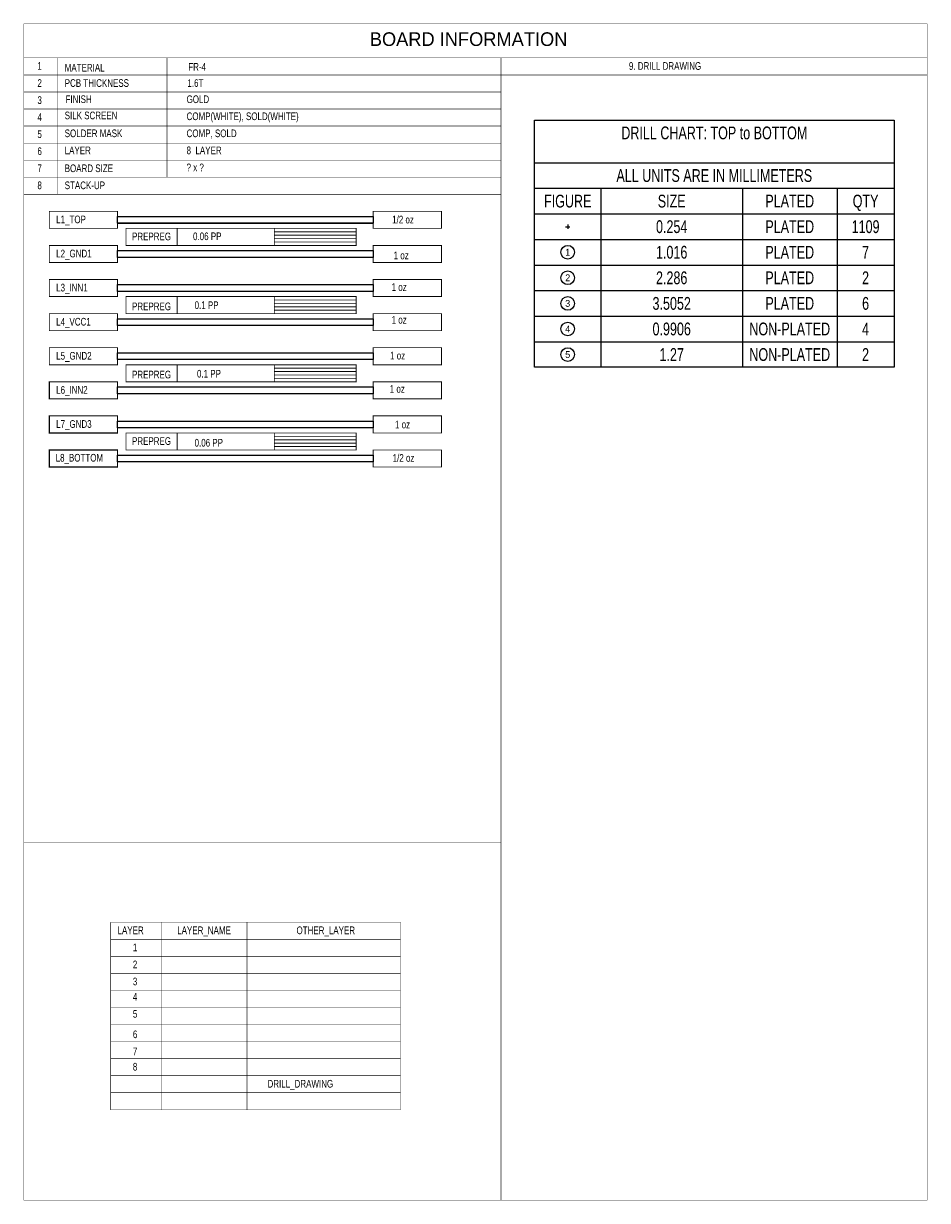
# Model space of a CAD drawing. Extents: x 0 to 258, y -1 to 175.
# Tile 3 of 3: x 124 to 258, y -1 to 175. Entities that reach past the tile are written whole.
import ezdxf
from ezdxf.enums import TextEntityAlignment as Align

# ---------------------------------------------------------------- set-up
doc = ezdxf.new("R2010")
doc.units = 0
for name, color, linetype in [('BG_OUTLINE', 254, 'CONTINUOUS'), ('BG_SILKSCREEN_TOP', 40, 'CONTINUOUS'), ('MA_NCDRILL_LEGEND', 92, 'CONTINUOUS'), ('MA_NCLEGEND-1-8', 7, 'CONTINUOUS')]:
    doc.layers.add(name, color=color, linetype=linetype)

# ---------------------------------------------------------------- blocks, each defined once
blk = doc.blocks.new('FIGURE_CIRCLE')
blk.add_circle((0, 0), 0.5)
blk = doc.blocks.new('FIGURE_CROSS')
for points in [[(-0.5, 0), (0.5, 0)], [(0, 0.5), (0, -0.5)]]:
    blk.add_lwpolyline(points)

msp = doc.modelspace()

# ---------------------------------------------------------------- linework, layer by layer
at = {"layer": 'BG_OUTLINE', "const_width": 0.0762}
for points in [[(136.6774, 40.894), (179.8574, 40.894), (179.8574, 38.354)], [(136.6774, 38.354), (136.6774, 40.894)], [(144.2974, 40.894), (144.2974, 12.954)], [(156.9974, 12.954), (156.9974, 40.894)], [(136.6774, 38.354), (179.8574, 38.354), (179.8574, 12.954), (136.6774, 12.954), (136.6774, 38.354)], [(136.6774, 38.354), (179.8574, 38.354)], [(136.6774, 35.814), (179.8574, 35.814)], [(136.6774, 33.274), (179.8574, 33.274)], [(136.6774, 30.734), (179.8574, 30.734)], [(136.6774, 28.194), (179.8574, 28.194)], [(136.6774, 25.654), (179.8574, 25.654)], [(136.6774, 23.114), (179.8574, 23.114)], [(136.6774, 20.574), (179.8574, 20.574)], [(136.6774, 18.034), (179.8574, 18.034)], [(136.6774, 15.494), (179.8574, 15.494)]]:
    msp.add_lwpolyline(points, dxfattribs=at)
at = {"layer": 'BG_SILKSCREEN_TOP'}
for points, const_width in [([(123.7234, 174.752), (123.7234, -0.508), (258.3434, -0.508), (258.3434, 174.752), (123.7234, 174.752)], 0.0762), ([(123.7234, 169.672), (258.3434, 169.672)], 0.0762), ([(128.8034, 169.672), (128.8034, 149.352)], 0.0762), ([(145.0594, 169.672), (145.0594, 151.892)], 0.0762), ([(194.8434, 169.672), (194.8434, 151.892)], 0.0762), ([(123.7234, 167.132), (258.3434, 167.132)], 0.0762), ([(123.7234, 164.592), (194.8434, 164.592)], 0.0762), ([(123.7234, 162.052), (194.8434, 162.052)], 0.0762), ([(123.7234, 159.512), (194.8434, 159.512)], 0.0762), ([(123.7234, 156.972), (194.8434, 156.972)], 0.0762), ([(123.7234, 154.432), (194.8434, 154.432)], 0.0762), ([(123.7234, 151.892), (171.9834, 151.892)], 0.0762), ([(171.9834, 151.892), (194.8434, 151.892), (194.8434, 52.832), (123.7234, 52.832)], 0.0762), ([(123.7234, 149.352), (194.8434, 149.352)], 0.0762), ([(127.5334, 146.812), (137.6934, 146.812), (137.6934, 144.272), (127.5334, 144.272), (127.5334, 146.812)], 0.127), ([(175.790098, 146.015456), (137.690098, 146.015456), (137.690098, 144.999456), (175.790098, 144.999456)], 0.127), ([(175.7934, 146.812), (185.9534, 146.812), (185.9534, 144.272), (175.7934, 144.272), (175.7934, 146.812)], 0.127), ([(138.9634, 141.732), (173.2534, 141.732), (173.2534, 144.272), (138.9634, 144.272), (138.9634, 141.732)], 0.127), ([(146.5834, 141.732), (146.5834, 144.272)], 0.127), ([(161.0614, 144.272), (161.0614, 141.732)], 0.127), ([(173.2534, 143.764), (161.0614, 143.764)], 0.127), ([(173.2534, 143.256), (161.0614, 143.256)], 0.127), ([(173.2534, 142.748), (161.0614, 142.748)], 0.127), ([(173.2534, 142.24), (161.0614, 142.24)], 0.127), ([(127.5334, 141.732), (137.6934, 141.732), (137.6934, 139.192), (127.5334, 139.192), (127.5334, 141.732)], 0.127), ([(175.7934, 140.97), (137.6934, 140.97), (137.6934, 139.954), (175.7934, 139.954)], 0.127), ([(175.7934, 141.732), (185.9534, 141.732), (185.9534, 139.192), (175.7934, 139.192), (175.7934, 141.732)], 0.127), ([(127.5334, 136.652), (137.6934, 136.652), (137.6934, 134.112), (127.5334, 134.112), (127.5334, 136.652)], 0.127), ([(175.7934, 135.89), (137.6934, 135.89), (137.6934, 134.874), (175.7934, 134.874)], 0.127), ([(175.7934, 136.652), (185.9534, 136.652), (185.9534, 134.112), (175.7934, 134.112), (175.7934, 136.652)], 0.127), ([(138.9634, 131.572), (173.2534, 131.572), (173.2534, 134.112), (138.9634, 134.112), (138.9634, 131.572)], 0.127), ([(146.5834, 131.572), (146.5834, 134.112)], 0.127), ([(161.0614, 134.112), (161.0614, 131.572)], 0.127), ([(173.2534, 133.604), (161.0614, 133.604)], 0.127), ([(127.5334, 131.572), (137.6934, 131.572), (137.6934, 129.032), (127.5334, 129.032), (127.5334, 131.572)], 0.127), ([(173.2534, 133.096), (161.0614, 133.096)], 0.127), ([(173.2534, 132.588), (161.0614, 132.588)], 0.127), ([(173.2534, 132.08), (161.0614, 132.08)], 0.127), ([(175.7934, 131.572), (185.9534, 131.572), (185.9534, 129.032), (175.7934, 129.032), (175.7934, 131.572)], 0.127), ([(175.7934, 130.81), (137.6934, 130.81), (137.6934, 129.794), (175.7934, 129.794)], 0.127), ([(127.5334, 126.492), (137.6934, 126.492), (137.6934, 123.952), (127.5334, 123.952), (127.5334, 126.492)], 0.127), ([(175.7934, 126.492), (185.9534, 126.492), (185.9534, 123.952), (175.7934, 123.952), (175.7934, 126.492)], 0.127), ([(175.7934, 125.73), (137.6934, 125.73), (137.6934, 124.714), (175.7934, 124.714)], 0.127), ([(138.9634, 121.412), (173.2534, 121.412), (173.2534, 123.952), (138.9634, 123.952), (138.9634, 121.412)], 0.127), ([(146.5834, 121.412), (146.5834, 123.952)], 0.127), ([(161.0614, 123.952), (161.0614, 121.412)], 0.127), ([(173.2534, 123.444), (161.0614, 123.444)], 0.127), ([(173.2534, 122.936), (161.0614, 122.936)], 0.127), ([(127.5334, 121.412), (137.6934, 121.412), (137.6934, 118.872), (127.5334, 118.872), (127.5334, 121.412)], 0.1778), ([(173.2534, 122.428), (161.0614, 122.428)], 0.127), ([(173.2534, 121.92), (161.0614, 121.92)], 0.127), ([(175.7934, 121.412), (185.9534, 121.412), (185.9534, 118.872), (175.7934, 118.872), (175.7934, 121.412)], 0.127), ([(175.7934, 120.65), (137.6934, 120.65), (137.6934, 119.634), (175.7934, 119.634)], 0.127), ([(127.5334, 116.332), (137.6934, 116.332), (137.6934, 113.792), (127.5334, 113.792), (127.5334, 116.332)], 0.1778), ([(175.7934, 116.332), (185.9534, 116.332), (185.9534, 113.792), (175.7934, 113.792), (175.7934, 116.332)], 0.127), ([(175.7934, 115.57), (137.6934, 115.57), (137.6934, 114.554), (175.7934, 114.554)], 0.127), ([(138.9634, 111.252), (173.2534, 111.252), (173.2534, 113.792), (138.9634, 113.792), (138.9634, 111.252)], 0.127), ([(146.5834, 111.252), (146.5834, 113.792)], 0.127), ([(161.0614, 113.792), (161.0614, 111.252)], 0.127), ([(173.2534, 113.284), (161.0614, 113.284)], 0.127), ([(173.2534, 112.776), (161.0614, 112.776)], 0.127), ([(173.2534, 112.268), (161.0614, 112.268)], 0.127), ([(127.5334, 111.252), (137.6934, 111.252), (137.6934, 108.712), (127.5334, 108.712), (127.5334, 111.252)], 0.1778), ([(175.7934, 110.49), (137.6934, 110.49), (137.6934, 109.474), (175.7934, 109.474)], 0.127), ([(173.2534, 111.76), (161.0614, 111.76)], 0.127), ([(175.7934, 111.252), (185.9534, 111.252), (185.9534, 108.712), (175.7934, 108.712), (175.7934, 111.252)], 0.127), ([(194.8434, 52.832), (194.8434, -0.508)], 0.1016)]:
    msp.add_lwpolyline(points, dxfattribs=dict(at, const_width=const_width))
for points in [[(137.6934, 145.034), (137.6934, 146.05), (175.7934, 146.05), (175.7934, 145.034)], [(137.6934, 139.954), (137.6934, 140.97), (175.7934, 140.97), (175.7934, 139.954)], [(137.6934, 134.874), (137.6934, 135.89), (175.7934, 135.89), (175.7934, 134.874)], [(137.6934, 129.794), (137.6934, 130.81), (175.7934, 130.81), (175.7934, 129.794)], [(137.6934, 124.714), (137.6934, 125.73), (175.7934, 125.73), (175.7934, 124.714)], [(137.6934, 119.634), (137.6934, 120.65), (175.7934, 120.65), (175.7934, 119.634)], [(137.6934, 114.554), (137.6934, 115.57), (175.7934, 115.57), (175.7934, 114.554)], [(137.6934, 109.474), (137.6934, 110.49), (175.7934, 110.49), (175.7934, 109.474)]]:
    msp.add_lwpolyline(points, close=True, dxfattribs=at)
at = {"layer": 'MA_NCLEGEND-1-8'}
msp.add_lwpolyline([(199.8218, 123.571), (199.8218, 160.401), (253.4158, 160.401), (253.4158, 123.571)], close=True, dxfattribs=at)
for points in [[(199.8218, 154.051), (253.4158, 154.051)], [(199.8218, 150.241), (253.4158, 150.241)], [(209.7278, 150.241), (209.7278, 123.571)], [(230.8098, 150.241), (230.8098, 123.571)], [(244.9068, 150.241), (244.9068, 123.571)], [(199.8218, 146.431), (253.4158, 146.431)], [(199.8218, 142.621), (253.4158, 142.621)], [(199.8218, 138.811), (253.4158, 138.811)], [(199.8218, 135.001), (253.4158, 135.001)], [(199.8218, 131.191), (253.4158, 131.191)], [(199.8218, 127.381), (253.4158, 127.381)]]:
    msp.add_lwpolyline(points, dxfattribs=at)

# ---------------------------------------------------------------- block references
for name, p, xscale, yscale in [('FIGURE_CROSS', (204.7748, 144.526), 0.635, 0.635), ('FIGURE_CIRCLE', (204.7748, 140.716), 2.032, 2.032), ('FIGURE_CIRCLE', (204.7748, 136.906), 2.032, 2.032), ('FIGURE_CIRCLE', (204.7748, 133.096), 2.032, 2.032), ('FIGURE_CIRCLE', (204.7748, 129.286), 2.032, 2.032), ('FIGURE_CIRCLE', (204.7748, 125.476), 2.032, 2.032)]:
    msp.add_blockref(name, p, dxfattribs=dict(at, xscale=xscale, yscale=yscale))

# ---------------------------------------------------------------- texts
at = {"layer": 'BG_OUTLINE', "width": 0.777778}
for s, p in [('LAYER', (137.6934, 39.116)), ('LAYER_NAME', (146.5834, 39.116)), ('OTHER_LAYER', (164.3634, 39.116)), ('1', (139.9794, 36.576)), ('2', (139.9794, 34.036)), ('3', (139.9794, 31.496)), ('4', (139.9794, 29.21)), ('5', (139.9794, 26.67)), ('6', (139.9794, 23.622)), ('7', (139.9794, 21.082)), ('8', (139.9794, 18.796))]:
    msp.add_text(s, height=1.143, dxfattribs=at).set_placement(p)
at = {"layer": 'BG_SILKSCREEN_TOP'}
msp.add_text('BOARD INFORMATION', height=2.032, dxfattribs=at).set_placement((175.2854, 171.45))
at = {"layer": 'BG_SILKSCREEN_TOP', "width": 0.777778}
for s, p in [('1', (125.7554, 167.894)), ('MATERIAL', (129.8194, 167.64)), ('FR-4', (148.2344, 167.767)), ('9. DRILL DRAWING', (213.8934, 167.894)), ('2', (125.7554, 165.354)), ('PCB THICKNESS', (129.8194, 165.354)), ('1.6T', (148.1074, 165.354)), ('3', (125.7554, 162.814)), ('FINISH', (129.9464, 162.941)), ('GOLD', (147.9804, 162.941)), ('4', (125.7554, 160.274)), ('SILK SCREEN', (129.8194, 160.528)), ('COMP(WHITE), SOLD(WHITE)', (147.9804, 160.401)), ('5', (125.7554, 157.734)), ('SOLDER MASK', (129.8194, 157.861)), ('COMP, SOLD', (147.9804, 157.861)), ('6', (125.7554, 155.194)), ('LAYER', (129.8194, 155.321)), ('8  LAYER', (147.9804, 155.321)), ('7', (125.7554, 152.654)), ('BOARD SIZE', (129.8194, 152.654)), ('? x ?', (147.9804, 152.781)), ('8', (125.7554, 150.114)), ('STACK-UP', (129.8194, 150.114)), ('L1_TOP', (128.5494, 145.034)), ('1/2 oz', (178.6128, 145.0086)), ('PREPREG', (139.8524, 142.494)), ('0.06 PP', (148.9456, 142.5194)), ('L2_GND1', (128.5494, 139.954)), ('1 oz', (178.8414, 139.6746)), ('L3_INN1', (128.5494, 134.874)), ('1 oz', (178.5366, 134.9502)), ('0.1 PP', (149.1742, 132.2578)), ('PREPREG', (139.8524, 132.08)), ('L4_VCC1', (128.5494, 129.794)), ('1 oz', (178.5366, 130.0734)), ('L5_GND2', (128.5494, 124.714)), ('1 oz', (178.308, 124.7394)), ('PREPREG', (139.8524, 121.92)), ('0.1 PP', (149.5298, 122.047)), ('L6_INN2', (128.5494, 119.634)), ('1 oz', (178.2572, 119.7864)), ('L7_GND3', (128.5494, 114.554)), ('1 oz', (179.0446, 114.4778)), ('PREPREG', (139.8524, 112.014)), ('0.06 PP', (149.1742, 111.76)), ('L8_BOTTOM', (128.4732, 109.5248)), ('1/2 oz', (178.689, 109.4994))]:
    msp.add_text(s, height=1.143, dxfattribs=at).set_placement(p)
at = {"layer": 'MA_NCDRILL_LEGEND', "width": 0.777778}
msp.add_text('DRILL_DRAWING', height=1.143, dxfattribs=at).set_placement((160.0454, 16.256))
at = {"layer": 'MA_NCLEGEND-1-8', "width": 0.733333}
for s, p in [('DRILL CHART: TOP to BOTTOM', (226.6188, 157.5435)), ('ALL UNITS ARE IN MILLIMETERS', (226.6188, 151.1935)), ('FIGURE', (204.7748, 147.3835)), ('SIZE', (220.2688, 147.3835)), ('PLATED', (237.8583, 147.3835)), ('QTY', (249.1613, 147.3835)), ('0.254', (220.2688, 143.5735)), ('PLATED', (237.8583, 143.5735)), ('1109', (249.1613, 143.5735)), ('1.016', (220.2688, 139.7635)), ('PLATED', (237.8583, 139.7635)), ('7', (249.1613, 139.7635)), ('2.286', (220.2688, 135.9535)), ('PLATED', (237.8583, 135.9535)), ('2', (249.1613, 135.9535)), ('3.5052', (220.2688, 132.1435)), ('PLATED', (237.8583, 132.1435)), ('6', (249.1613, 132.1435)), ('0.9906', (220.2688, 128.3335)), ('NON-PLATED', (237.8583, 128.3335)), ('4', (249.1613, 128.3335)), ('1.27', (220.2688, 124.5235)), ('NON-PLATED', (237.8583, 124.5235)), ('2', (249.1613, 124.5235))]:
    msp.add_text(s, height=1.905, dxfattribs=at).set_placement(p, align=Align.CENTER)
at = {"layer": 'MA_NCLEGEND-1-8'}
for s, p in [('1', (204.7748, 140.716)), ('2', (204.7748, 136.906)), ('3', (204.7748, 133.096)), ('4', (204.7748, 129.286)), ('5', (204.7748, 125.476))]:
    msp.add_text(s, height=1.016, dxfattribs=at).set_placement(p, align=Align.MIDDLE_CENTER)

doc.saveas('drawing.dxf')
